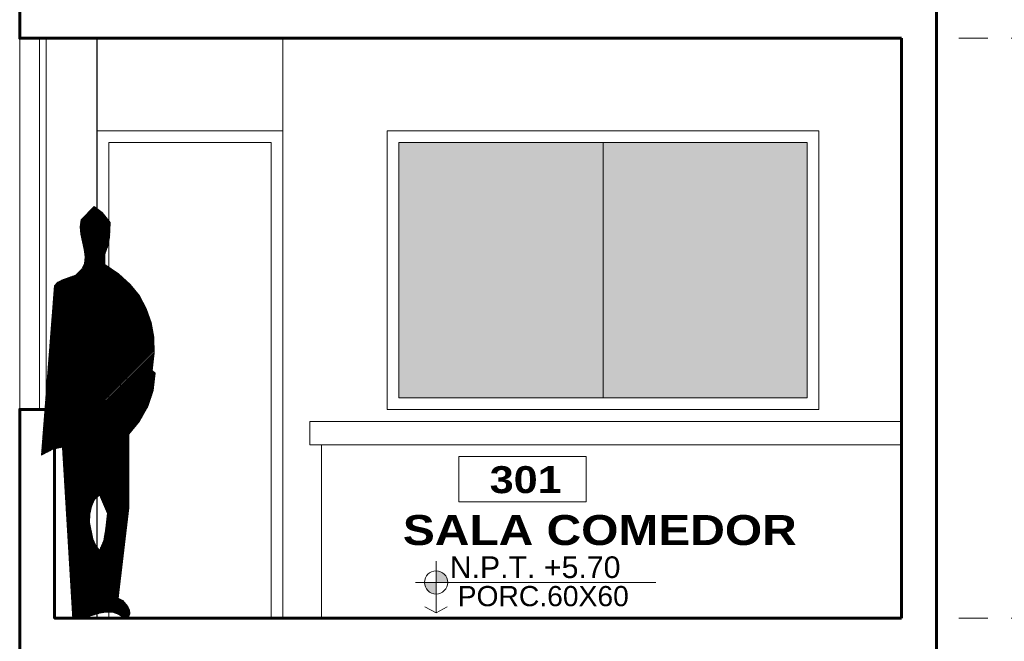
# Model space of a CAD drawing. Header units: metres. Extents: x -13 to 533, y -25 to 219.
# Tile 77 of 99: x 94.23 to 98.47, y 16.83 to 19.51. Entities that reach past the tile are written whole.
import ezdxf
from ezdxf.enums import TextEntityAlignment as Align

# ---------------------------------------------------------------- set-up
doc = ezdxf.new("R2010")
doc.units = ezdxf.units.M
doc.linetypes.add('HIDDEN', pattern=[0.375, 0.25, -0.125])
for name, color, linetype, lineweight in [('NPT', 255, 'Continuous', 13), ('Pluma 0.1', 252, 'Continuous', 9), ('Pluma 0.2', 252, 'Continuous', 20), ('PLUMA 0.3', 251, 'Continuous', 30), ('PLUMA 0.8', 1, 'Continuous', 60), ('TEXTO', 14, 'Continuous', 40), ('Textos', 7, 'Continuous', 0)]:
    doc.layers.add(name, color=color, linetype=linetype, lineweight=lineweight)
doc.layers.add('TEXTURAS', color=7, linetype='Continuous', lineweight=5, true_color=0x8a8a8a)
doc.styles.add('ARIAL BLACK', font='txt', dxfattribs={"height": 0.1})
doc.styles.add('STYLE1', font='arial.ttf', dxfattribs={"height": 0.3})

# ---------------------------------------------------------------- blocks, each defined once
blk = doc.blocks.new('A$C4A151EDC')
at = {"color": 0}
for p, q in [((0.1756970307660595, 1.777412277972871), (0.2573756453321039, 1.859090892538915)), ((0.1759908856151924, 1.783967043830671), (0.2538000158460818, 1.861776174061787)), ((0.1763098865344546, 1.771764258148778), (0.2609513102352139, 1.856405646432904)), ((0.1769227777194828, 1.766116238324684), (0.264526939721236, 1.853720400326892)), ((0.1769999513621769, 1.791236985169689), (0.2502243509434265, 1.864461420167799)), ((0.1775356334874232, 1.76046818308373), (0.268102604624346, 1.85103515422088)), ((0.1780089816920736, 1.798506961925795), (0.2466487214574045, 1.867146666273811)), ((0.1781485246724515, 1.754820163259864), (0.2716782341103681, 1.848349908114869)), ((0.1787613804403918, 1.749172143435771), (0.2752538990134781, 1.845664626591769)), ((0.1790180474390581, 1.805776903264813), (0.2430730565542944, 1.869831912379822)), ((0.1796583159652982, 1.743808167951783), (0.2780933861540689, 1.842243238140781)), ((0.1807909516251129, 1.738679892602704), (0.2809151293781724, 1.838804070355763)), ((0.1819235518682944, 1.733551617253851), (0.283736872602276, 1.835364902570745)), ((0.1830561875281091, 1.728423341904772), (0.2865586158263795, 1.831925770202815)), ((0.2225530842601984, 1.855572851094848), (0.2394974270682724, 1.872517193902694)), ((0.1841888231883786, 1.723295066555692), (0.2893803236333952, 1.828486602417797)), ((0.1853214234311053, 1.71816679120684), (0.292202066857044, 1.825047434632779)), ((0.1864540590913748, 1.713038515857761), (0.2950238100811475, 1.821608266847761)), ((0.1875866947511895, 1.707910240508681), (0.2978455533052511, 1.818169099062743)), ((0.188719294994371, 1.702781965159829), (0.3006672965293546, 1.814729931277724)), ((0.1898519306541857, 1.697653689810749), (0.3034890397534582, 1.811290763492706)), ((0.1909845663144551, 1.69252541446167), (0.306310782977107, 1.807851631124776)), ((0.1921172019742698, 1.687397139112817), (0.3091324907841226, 1.804412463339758)), ((0.1932498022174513, 1.682268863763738), (0.3119542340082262, 1.80097329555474)), ((0.1943684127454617, 1.677126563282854), (0.3120092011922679, 1.79476735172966)), ((0.1951315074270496, 1.671628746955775), (0.311749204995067, 1.788246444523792)), ((0.1958945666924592, 1.666130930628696), (0.3114891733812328, 1.781725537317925)), ((0.1966576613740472, 1.660633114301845), (0.3112291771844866, 1.775204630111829)), ((0.1974207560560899, 1.655135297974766), (0.3109691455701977, 1.768683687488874)), ((0.1975430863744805, 1.630214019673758), (0.3099290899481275, 1.74260002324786)), ((0.1981469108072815, 1.637078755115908), (0.3101890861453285, 1.749120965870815)), ((0.1981838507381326, 1.649637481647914), (0.3107091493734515, 1.762162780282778)), ((0.1987507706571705, 1.643943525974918), (0.3104491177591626, 1.75564187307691)), ((0.0544836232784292, 1.449589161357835), (0.3022197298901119, 1.697325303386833)), ((0.0550089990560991, 1.456375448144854), (0.3038325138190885, 1.705198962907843)), ((0.1862647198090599, 1.593892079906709), (0.3054452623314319, 1.713072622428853)), ((0.1921256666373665, 1.606013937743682), (0.3070580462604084, 1.720946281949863)), ((0.1963354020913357, 1.616484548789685), (0.3086707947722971, 1.728819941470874)), ((0.1969392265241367, 1.623349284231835), (0.3096690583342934, 1.736079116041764)), ((0.0523821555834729, 1.422444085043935), (0.2892115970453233, 1.659273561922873)), ((0.0529075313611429, 1.429230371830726), (0.2926888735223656, 1.669011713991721)), ((0.0534329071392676, 1.436016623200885), (0.2961661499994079, 1.678749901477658)), ((0.0539582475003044, 1.442802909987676), (0.2996433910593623, 1.688488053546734)), ((0.0481792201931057, 1.368153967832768), (0.2885552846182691, 1.608530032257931)), ((0.0487045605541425, 1.374940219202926), (0.2879465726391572, 1.614182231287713)), ((0.0492299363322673, 1.381726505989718), (0.2879465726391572, 1.620443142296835)), ((0.049755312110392, 1.388512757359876), (0.2879465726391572, 1.626704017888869)), ((0.050280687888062, 1.395299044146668), (0.2879465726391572, 1.632964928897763)), ((0.0508060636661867, 1.402085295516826), (0.2879465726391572, 1.639225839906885)), ((0.0513314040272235, 1.408871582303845), (0.2879465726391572, 1.645486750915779)), ((0.0518567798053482, 1.415657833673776), (0.2879465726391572, 1.651747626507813)), ((0.0392479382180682, 1.252787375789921), (0.3516266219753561, 1.565166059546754)), ((0.0397733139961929, 1.259573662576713), (0.3481230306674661, 1.567923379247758)), ((0.0402986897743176, 1.266359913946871), (0.3444000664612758, 1.570461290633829)), ((0.0408240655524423, 1.273146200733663), (0.3406770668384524, 1.572999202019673)), ((0.0413494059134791, 1.279932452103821), (0.3369540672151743, 1.575537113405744)), ((0.0418747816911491, 1.28671873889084), (0.3332311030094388, 1.578075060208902)), ((0.0424001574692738, 1.293504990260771), (0.3295081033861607, 1.580612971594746)), ((0.0429255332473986, 1.30029127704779), (0.3257851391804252, 1.583150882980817)), ((0.0434509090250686, 1.307077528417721), (0.322062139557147, 1.585688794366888)), ((0.0439762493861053, 1.31386381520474), (0.3183391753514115, 1.588226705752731)), ((0.0445016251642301, 1.320650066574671), (0.3146161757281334, 1.590764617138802)), ((0.0450270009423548, 1.327436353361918), (0.31089317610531, 1.593302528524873)), ((0.0455523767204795, 1.334222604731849), (0.3071702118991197, 1.595840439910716)), ((0.0460777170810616, 1.341008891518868), (0.3034472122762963, 1.598378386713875)), ((0.0466030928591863, 1.347795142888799), (0.2997242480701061, 1.600916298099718)), ((0.047128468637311, 1.354581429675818), (0.2960012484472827, 1.603454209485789)), ((0.0476538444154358, 1.361367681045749), (0.2922782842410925, 1.60599212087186)), ((0.0313674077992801, 1.150993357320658), (0.400714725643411, 1.520340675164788)), ((0.0318927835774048, 1.157779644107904), (0.3974421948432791, 1.52332901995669)), ((0.0324181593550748, 1.164565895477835), (0.3941696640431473, 1.52631740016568)), ((0.0329435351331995, 1.171352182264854), (0.3908970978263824, 1.52930574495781)), ((0.0334689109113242, 1.178138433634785), (0.3876245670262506, 1.532294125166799)), ((0.033994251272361, 1.184924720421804), (0.3843520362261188, 1.535282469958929)), ((0.0345196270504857, 1.191710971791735), (0.3810794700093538, 1.538270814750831)), ((0.0350450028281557, 1.198497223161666), (0.377806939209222, 1.54125919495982)), ((0.0355703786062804, 1.205283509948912), (0.3745344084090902, 1.544247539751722)), ((0.0360957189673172, 1.212069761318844), (0.3712618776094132, 1.547235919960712)), ((0.036621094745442, 1.218856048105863), (0.3679893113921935, 1.550224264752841)), ((0.0371464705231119, 1.225642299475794), (0.3647167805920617, 1.553212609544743)), ((0.0376718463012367, 1.232428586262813), (0.3614442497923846, 1.556200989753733)), ((0.0381972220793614, 1.239214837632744), (0.3581716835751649, 1.559189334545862)), ((0.0387225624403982, 1.246001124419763), (0.3548991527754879, 1.562177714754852)), ((0.0555343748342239, 1.463161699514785), (0.1525274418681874, 1.560154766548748)), ((0.0560597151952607, 1.469947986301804), (0.1429045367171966, 1.556792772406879)), ((0.0565850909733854, 1.476734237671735), (0.1332816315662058, 1.553430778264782)), ((0.0571104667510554, 1.483520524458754), (0.1236587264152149, 1.550068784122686)), ((0.0576358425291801, 1.490306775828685), (0.1140358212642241, 1.546706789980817)), ((0.0581612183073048, 1.497093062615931), (0.1044129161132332, 1.543344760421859)), ((0.0586865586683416, 1.503879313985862), (0.0933195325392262, 1.538512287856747)), ((0.0592119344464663, 1.510665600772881), (0.0803044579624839, 1.531758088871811)), ((0.0245376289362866, 1.062771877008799), (0.4373586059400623, 1.475592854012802)), ((0.0250630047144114, 1.06955812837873), (0.4345566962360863, 1.47905181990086)), ((0.0255883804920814, 1.076344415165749), (0.4317547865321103, 1.482510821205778)), ((0.0261137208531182, 1.083130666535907), (0.4289528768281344, 1.485969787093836)), ((0.0266390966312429, 1.089916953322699), (0.4261509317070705, 1.489428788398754)), ((0.0271644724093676, 1.096703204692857), (0.4233490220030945, 1.492887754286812)), ((0.0276898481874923, 1.103489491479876), (0.4205471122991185, 1.49634675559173)), ((0.0282152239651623, 1.110275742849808), (0.4177452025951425, 1.499805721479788)), ((0.0287405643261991, 1.117062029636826), (0.4149432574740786, 1.503264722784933)), ((0.0292659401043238, 1.123848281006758), (0.4121413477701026, 1.506723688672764)), ((0.0297913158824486, 1.130634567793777), (0.4093394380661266, 1.510182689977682)), ((0.0303166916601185, 1.137420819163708), (0.4065375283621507, 1.51364165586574)), ((0.0308420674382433, 1.144207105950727), (0.4037356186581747, 1.517100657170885)), ((0.0187585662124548, 0.9881228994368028), (0.4632012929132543, 1.432565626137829)), ((0.0192839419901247, 0.994909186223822), (0.4609890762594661, 1.436614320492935)), ((0.0198093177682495, 1.001695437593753), (0.4587768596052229, 1.440662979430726)), ((0.0203346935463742, 1.008481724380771), (0.4565646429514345, 1.444711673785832)), ((0.0208600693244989, 1.015267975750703), (0.4543524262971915, 1.44876036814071)), ((0.021385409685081, 1.022054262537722), (0.4521402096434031, 1.452809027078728)), ((0.0219107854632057, 1.028840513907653), (0.44992799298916, 1.456857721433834)), ((0.0224361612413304, 1.035626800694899), (0.4477157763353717, 1.460906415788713)), ((0.0229615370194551, 1.04241305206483), (0.4455035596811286, 1.464955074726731)), ((0.0234869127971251, 1.049199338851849), (0.4429624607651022, 1.468674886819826)), ((0.0240122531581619, 1.05598559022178), (0.4401605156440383, 1.472133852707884)), ((0.0129795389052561, 0.9134739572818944), (0.4844308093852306, 1.384925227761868)), ((0.0135049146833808, 0.9202602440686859), (0.4828145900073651, 1.38956991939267)), ((0.0140302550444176, 0.9270464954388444), (0.4811983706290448, 1.394214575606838)), ((0.0145556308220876, 0.9338327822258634), (0.4795821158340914, 1.398859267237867)), ((0.0150810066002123, 0.9406190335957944), (0.4779658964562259, 1.403503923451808)), ((0.015606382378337, 0.9474053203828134), (0.4763496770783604, 1.408148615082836)), ((0.0161317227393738, 0.9541915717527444), (0.4742623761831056, 1.41232222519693)), ((0.0166570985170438, 0.9609778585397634), (0.4720501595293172, 1.416370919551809)), ((0.0171824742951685, 0.9677641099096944), (0.4698379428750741, 1.420419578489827)), ((0.0177078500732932, 0.9745503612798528), (0.4676257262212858, 1.424468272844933)), ((0.018233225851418, 0.981336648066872), (0.4654135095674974, 1.428516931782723)), ((0.0082512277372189, 0.8523975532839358), (0.4983956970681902, 1.342542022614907)), ((0.0087765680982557, 0.8591838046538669), (0.4973606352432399, 1.347767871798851)), ((0.0093019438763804, 0.8659700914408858), (0.4957444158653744, 1.352412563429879)), ((0.0098273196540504, 0.8727563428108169), (0.4941281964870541, 1.35705721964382)), ((0.0103526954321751, 0.8795426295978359), (0.4925119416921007, 1.361701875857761)), ((0.0108780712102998, 0.8863288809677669), (0.4908957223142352, 1.36634656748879)), ((0.0114034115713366, 0.8931151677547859), (0.4892795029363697, 1.370991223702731)), ((0.0119287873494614, 0.8999014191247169), (0.4876632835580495, 1.375635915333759)), ((0.0124541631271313, 0.906687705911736), (0.4860470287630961, 1.3802805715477)), ((0.0040482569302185, 0.7981074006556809), (0.5058069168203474, 1.299866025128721)), ((0.0045736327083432, 0.8048936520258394), (0.5048805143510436, 1.305200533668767)), ((0.0050990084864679, 0.8116799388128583), (0.5039541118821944, 1.310535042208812)), ((0.0056243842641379, 0.8184661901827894), (0.5030277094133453, 1.315869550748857)), ((0.0061497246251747, 0.8252524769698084), (0.5021013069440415, 1.321204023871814)), ((0.0066751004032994, 0.8320387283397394), (0.5011749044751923, 1.326538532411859)), ((0.0072004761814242, 0.8388250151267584), (0.5002485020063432, 1.331873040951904)), ((0.0077258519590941, 0.8456112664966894), (0.4993220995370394, 1.337207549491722)), ((0.0003706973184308, 0.7506034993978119), (0.5098116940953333, 1.260044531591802)), ((0.0008960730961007, 0.7573897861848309), (0.5096631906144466, 1.266156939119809)), ((0.0014214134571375, 0.764176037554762), (0.5095146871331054, 1.272269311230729)), ((0.0019467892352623, 0.7709623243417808), (0.5093661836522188, 1.278381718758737)), ((0.0020859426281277, 0.7460578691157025), (0.5099601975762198, 1.253932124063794)), ((0.002472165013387, 0.7777485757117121), (0.5085861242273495, 1.283862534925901)), ((0.002997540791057, 0.7845348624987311), (0.5076597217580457, 1.289197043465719)), ((0.0035228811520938, 0.7913211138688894), (0.5067333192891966, 1.294531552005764)), ((0.0146077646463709, 0.7523187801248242), (0.5101087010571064, 1.247819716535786)), ((0.0271295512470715, 0.7585796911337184), (0.5102572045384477, 1.241707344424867)), ((0.0396513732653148, 0.7648405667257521), (0.5104057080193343, 1.235594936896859)), ((0.0521610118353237, 0.7710893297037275), (0.5105542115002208, 1.229482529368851)), ((0.0600681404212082, 0.7727355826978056), (0.5107027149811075, 1.223370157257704)), ((0.0679753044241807, 0.7743818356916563), (0.5108512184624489, 1.217257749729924)), ((0.0758824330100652, 0.776028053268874), (0.5109997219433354, 1.211145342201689)), ((0.0837895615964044, 0.7776743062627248), (0.5109193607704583, 1.20480407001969)), ((0.0916967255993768, 0.7793205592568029), (0.5101991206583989, 1.197822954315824)), ((0.0955430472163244, 0.7769059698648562), (0.5094789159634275, 1.190841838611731)), ((0.0959038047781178, 0.7710058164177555), (0.5087586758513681, 1.183860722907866)), ((0.096264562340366, 0.7651056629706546), (0.5080384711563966, 1.176879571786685)), ((0.0966252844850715, 0.7592055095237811), (0.5073182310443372, 1.169898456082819)), ((0.0969860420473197, 0.7533053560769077), (0.5065980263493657, 1.162917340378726)), ((0.0973467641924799, 0.7474052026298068), (0.5058777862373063, 1.15593622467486)), ((0.0977075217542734, 0.7415050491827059), (0.5051575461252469, 1.148955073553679)), ((0.0980682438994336, 0.7356048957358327), (0.5044373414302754, 1.141973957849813)), ((0.09842900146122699, 0.7297047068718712), (0.503717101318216, 1.13499284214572)), ((0.0987897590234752, 0.7238045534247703), (0.5031952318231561, 1.128210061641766)), ((0.0991504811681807, 0.7179043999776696), (0.5063212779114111, 1.125075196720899)), ((0.0995112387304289, 0.7120042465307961), (0.5094473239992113, 1.121940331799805)), ((0.0998719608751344, 0.7061040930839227), (0.5125733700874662, 1.118805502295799)), ((0.1002327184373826, 0.7002039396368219), (0.5155830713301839, 1.11555429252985)), ((0.1005934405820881, 0.6943037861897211), (0.5147704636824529, 1.10848077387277)), ((0.1009541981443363, 0.6884036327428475), (0.5139578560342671, 1.10140725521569)), ((0.1013149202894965, 0.6825034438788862), (0.5131452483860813, 1.094333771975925)), ((0.1016756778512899, 0.6766032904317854), (0.5123326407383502, 1.087260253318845)), ((0.1020364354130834, 0.6707031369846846), (0.5115200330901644, 1.080186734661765)), ((0.1023971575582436, 0.6648029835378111), (0.5107074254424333, 1.073113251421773)), ((0.1027579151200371, 0.6589028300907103), (0.5098948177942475, 1.066039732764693)), ((0.1031186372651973, 0.6530026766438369), (0.5090822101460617, 1.058966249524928)), ((0.1034793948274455, 0.647102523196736), (0.5082696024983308, 1.051892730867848)), ((0.103840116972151, 0.6412023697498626), (0.507456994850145, 1.044819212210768)), ((0.1042008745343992, 0.6353021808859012), (0.5066443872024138, 1.037745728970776)), ((0.1045616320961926, 0.6294020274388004), (0.5036087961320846, 1.02844922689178)), ((0.1049223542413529, 0.6235018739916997), (0.5004783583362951, 1.019057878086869)), ((0.1052831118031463, 0.6176017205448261), (0.4973478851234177, 1.00966652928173)), ((0.1056438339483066, 0.6117015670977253), (0.4942174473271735, 1.000275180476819)), ((0.1060045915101, 0.6058014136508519), (0.491087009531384, 0.9908838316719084)), ((0.1063653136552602, 0.599901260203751), (0.4879565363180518, 0.9814924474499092)), ((0.1067260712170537, 0.5940011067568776), (0.4848260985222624, 0.9721010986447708)), ((0.1070868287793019, 0.5881009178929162), (0.480637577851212, 0.9616517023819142)), ((0.1074475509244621, 0.5822007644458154), (0.4721599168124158, 0.9469131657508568)), ((0.1078083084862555, 0.5763006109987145), (0.4636822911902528, 0.9321745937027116)), ((0.1081690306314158, 0.5704004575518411), (0.4552046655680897, 0.9174360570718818)), ((0.1085297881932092, 0.5645003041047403), (0.4467270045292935, 0.9026975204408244)), ((0.1088905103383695, 0.558600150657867), (0.4236762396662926, 0.8733858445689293)), ((0.1092512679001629, 0.5526999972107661), (0.3959330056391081, 0.8393817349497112)), ((0.1096120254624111, 0.5467998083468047), (0.3959330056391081, 0.8331208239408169)), ((0.1099727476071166, 0.5408996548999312), (0.3959330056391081, 0.8268599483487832)), ((0.1103335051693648, 0.5349995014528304), (0.3959330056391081, 0.8205990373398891)), ((0.1106942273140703, 0.5290993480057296), (0.3959330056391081, 0.8143381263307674)), ((0.1110549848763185, 0.5231991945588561), (0.3959330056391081, 0.8080772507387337)), ((0.1114157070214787, 0.5172990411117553), (0.3959330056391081, 0.8018163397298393)), ((0.1117764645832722, 0.5113988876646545), (0.3959330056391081, 0.7955554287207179)), ((0.1121372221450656, 0.5054987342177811), (0.3959330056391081, 0.7892945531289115)), ((0.1124979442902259, 0.4995985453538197), (0.3959330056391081, 0.7830336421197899)), ((0.112858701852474, 0.4936983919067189), (0.3959330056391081, 0.7767727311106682)), ((0.1132194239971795, 0.4877982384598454), (0.3959330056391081, 0.770511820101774)), ((0.1135801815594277, 0.4818980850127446), (0.3959330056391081, 0.7642509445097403)), ((0.1139409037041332, 0.4759979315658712), (0.3959330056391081, 0.7579900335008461)), ((0.1143016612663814, 0.4700977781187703), (0.3959330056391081, 0.7517291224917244)), ((0.1146623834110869, 0.4641976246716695), (0.3959330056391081, 0.7454682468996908)), ((0.1150231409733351, 0.4582974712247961), (0.3959330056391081, 0.7392073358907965)), ((0.1153838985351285, 0.4523972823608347), (0.3959330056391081, 0.7329464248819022)), ((0.1157446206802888, 0.4464971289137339), (0.3959330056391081, 0.7266855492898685)), ((0.1161053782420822, 0.4405969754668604), (0.3959330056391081, 0.7204246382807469)), ((0.1164661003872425, 0.4346968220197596), (0.3959330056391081, 0.7141637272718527)), ((0.1168268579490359, 0.4287966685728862), (0.3959330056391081, 0.707902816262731)), ((0.1171875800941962, 0.4228965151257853), (0.3959330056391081, 0.7016419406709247)), ((0.2642118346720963, 0.5636598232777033), (0.3959330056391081, 0.6953810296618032)), ((0.2660663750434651, 0.559253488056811), (0.3959330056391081, 0.6891201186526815)), ((0.2679209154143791, 0.5548471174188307), (0.3959330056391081, 0.6828592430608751)), ((0.2697754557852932, 0.5504407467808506), (0.3959330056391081, 0.6765983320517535)), ((0.2716299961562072, 0.5460344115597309), (0.3959330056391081, 0.6703374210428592)), ((0.2734845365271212, 0.5416280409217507), (0.3959330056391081, 0.6640765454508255)), ((0.2753390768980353, 0.5372216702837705), (0.3959330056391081, 0.6578156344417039)), ((0.2771936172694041, 0.5328153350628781), (0.3959330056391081, 0.6515547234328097)), ((0.2790481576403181, 0.5284089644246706), (0.3959330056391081, 0.645293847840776)), ((0.2809026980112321, 0.5240025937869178), (0.3959330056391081, 0.6390329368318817)), ((0.2827572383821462, 0.519596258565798), (0.3959330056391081, 0.6327720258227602)), ((0.2846117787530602, 0.515189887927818), (0.3959330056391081, 0.6265111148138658)), ((0.286466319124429, 0.5107835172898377), (0.3959330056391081, 0.6202502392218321)), ((0.288320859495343, 0.506377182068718), (0.3959330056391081, 0.6139893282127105)), ((0.2901753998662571, 0.5019708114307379), (0.3959330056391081, 0.6077284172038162)), ((0.2920299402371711, 0.4975644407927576), (0.3959330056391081, 0.6014675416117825)), ((0.2938844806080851, 0.4931580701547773), (0.3959330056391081, 0.5952066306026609)), ((0.2957390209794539, 0.4887517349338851), (0.3959330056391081, 0.5889457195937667)), ((0.2975935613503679, 0.4843453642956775), (0.3959330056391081, 0.5826848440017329)), ((0.1175483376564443, 0.4169963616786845), (0.2394141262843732, 0.5388621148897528)), ((0.2948401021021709, 0.4377655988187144), (0.3959330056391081, 0.5388585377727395)), ((0.2956527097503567, 0.4448391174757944), (0.3959330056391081, 0.5451194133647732)), ((0.2964653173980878, 0.4519126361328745), (0.3959330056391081, 0.551380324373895)), ((0.2972779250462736, 0.4589861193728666), (0.3959330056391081, 0.5576412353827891)), ((0.2980905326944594, 0.4660596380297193), (0.3959330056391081, 0.5639021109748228)), ((0.2989031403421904, 0.4731331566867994), (0.3959330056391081, 0.5701630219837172)), ((0.2994481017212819, 0.4799389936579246), (0.3959330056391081, 0.5764239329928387)), ((0.1179090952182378, 0.4110962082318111), (0.2338640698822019, 0.5270511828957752)), ((0.118269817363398, 0.4051960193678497), (0.2283140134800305, 0.5152402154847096)), ((0.1186305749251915, 0.3992958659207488), (0.2255887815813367, 0.5062541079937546)), ((0.1189912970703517, 0.3933957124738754), (0.2239758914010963, 0.4983803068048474)), ((0.2880570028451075, 0.3871561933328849), (0.3946577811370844, 0.4937570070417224)), ((0.2894681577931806, 0.3948282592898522), (0.3954854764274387, 0.5008456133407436)), ((0.2907770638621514, 0.4023980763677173), (0.3959330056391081, 0.507554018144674)), ((0.2915896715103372, 0.4094715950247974), (0.3959330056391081, 0.5138149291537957)), ((0.2924022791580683, 0.4165451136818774), (0.3959330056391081, 0.5200758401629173)), ((0.2932148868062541, 0.4236185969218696), (0.3959330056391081, 0.5263367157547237)), ((0.2940274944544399, 0.4306921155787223), (0.3959330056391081, 0.5325976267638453)), ((0.1193520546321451, 0.3874955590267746), (0.2223630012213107, 0.4905065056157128)), ((0.1197127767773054, 0.3815954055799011), (0.2207501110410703, 0.4826327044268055)), ((0.1200735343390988, 0.3756952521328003), (0.2195167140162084, 0.4751384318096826)), ((0.120434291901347, 0.3697950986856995), (0.2193641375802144, 0.4687249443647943)), ((0.1207950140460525, 0.363894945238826), (0.2192115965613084, 0.4623114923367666)), ((0.1211557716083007, 0.3579947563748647), (0.2190590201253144, 0.455898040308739)), ((0.121516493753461, 0.3520946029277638), (0.2189064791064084, 0.4494845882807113)), ((0.2731015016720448, 0.334635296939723), (0.3896916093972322, 0.4512254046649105)), ((0.2776293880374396, 0.3454240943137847), (0.3905193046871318, 0.4583140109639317)), ((0.2821572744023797, 0.3562128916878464), (0.3913469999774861, 0.465402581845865)), ((0.2838234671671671, 0.3641399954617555), (0.3921746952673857, 0.4724911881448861)), ((0.2852346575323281, 0.3718120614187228), (0.3930023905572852, 0.4795797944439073)), ((0.2866458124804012, 0.3794841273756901), (0.3938300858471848, 0.4866684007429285)), ((0.1218772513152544, 0.346194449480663), (0.2187539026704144, 0.4430711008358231)), ((0.1222379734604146, 0.3402942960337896), (0.2188670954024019, 0.4369234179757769)), ((0.1225987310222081, 0.3343941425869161), (0.2199008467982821, 0.4316962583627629)), ((0.1229594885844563, 0.3284939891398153), (0.2209345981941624, 0.4264690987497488)), ((0.1233202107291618, 0.3225938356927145), (0.2219683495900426, 0.4212419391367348)), ((0.1236809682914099, 0.316693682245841), (0.2230020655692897, 0.4160147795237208)), ((0.1240416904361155, 0.3107934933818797), (0.2240358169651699, 0.4107876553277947)), ((0.1244024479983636, 0.3048933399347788), (0.2250695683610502, 0.4055604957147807)), ((0.1323387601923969, 0.1750898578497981), (0.3872084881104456, 0.4299595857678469)), ((0.1326995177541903, 0.1691897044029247), (0.3863807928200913, 0.4228709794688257)), ((0.1330602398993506, 0.1632895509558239), (0.3855530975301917, 0.4157824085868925)), ((0.133420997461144, 0.157389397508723), (0.3847254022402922, 0.4086938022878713)), ((0.2640456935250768, 0.3130577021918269), (0.3880361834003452, 0.4370481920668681)), ((0.2685736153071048, 0.3238464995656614), (0.3888638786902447, 0.4441367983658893)), ((0.1247631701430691, 0.298993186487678), (0.2261033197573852, 0.4003333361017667)), ((0.1251239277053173, 0.2930930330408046), (0.2271370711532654, 0.3951061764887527)), ((0.1254846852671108, 0.2871928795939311), (0.2281708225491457, 0.3898790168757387)), ((0.125845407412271, 0.2812927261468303), (0.2292045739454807, 0.3846518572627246)), ((0.1262061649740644, 0.2753925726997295), (0.2302383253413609, 0.3794247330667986)), ((0.1265668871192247, 0.269492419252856), (0.2312720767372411, 0.3741975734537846)), ((0.1269276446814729, 0.2635922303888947), (0.2323057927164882, 0.3689704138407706)), ((0.1272883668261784, 0.2576920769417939), (0.2335864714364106, 0.3639901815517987)), ((0.1276491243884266, 0.251791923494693), (0.2355024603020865, 0.3596452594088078)), ((0.1337817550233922, 0.1514892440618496), (0.3838977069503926, 0.4016051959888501)), ((0.1341424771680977, 0.1455890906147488), (0.3830700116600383, 0.3945165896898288)), ((0.1345032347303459, 0.1396889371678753), (0.3822422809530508, 0.3874279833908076)), ((0.1348639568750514, 0.1337887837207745), (0.3814145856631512, 0.3803394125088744)), ((0.1352247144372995, 0.1278885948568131), (0.3805868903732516, 0.3732508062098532)), ((0.1355854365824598, 0.1219884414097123), (0.3797591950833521, 0.366162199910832)), ((0.1359461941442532, 0.1160882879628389), (0.3789314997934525, 0.3590735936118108)), ((0.12800988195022, 0.2458917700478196), (0.2374184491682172, 0.3553003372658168)), ((0.1283706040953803, 0.2399916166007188), (0.2393344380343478, 0.3509554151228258)), ((0.1287313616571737, 0.2340914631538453), (0.2412504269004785, 0.3466105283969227)), ((0.1290920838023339, 0.2281913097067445), (0.2431663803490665, 0.3422656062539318)), ((0.1294528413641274, 0.2222911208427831), (0.2450823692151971, 0.3379206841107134)), ((0.1298135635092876, 0.2163909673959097), (0.2471853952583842, 0.3337627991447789)), ((0.1301743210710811, 0.2104908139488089), (0.2498902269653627, 0.3302067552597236)), ((0.1305350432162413, 0.204590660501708), (0.252595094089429, 0.3266506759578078)), ((0.1308958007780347, 0.1986905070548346), (0.2552999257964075, 0.3230946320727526)), ((0.1312565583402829, 0.1927903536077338), (0.2580047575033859, 0.3195385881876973)), ((0.1316172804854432, 0.1868902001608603), (0.2607096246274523, 0.3159825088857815)), ((0.1363069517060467, 0.1101881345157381), (0.3781038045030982, 0.3519849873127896)), ((0.1366676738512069, 0.1042879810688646), (0.3772761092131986, 0.3448963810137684)), ((0.1370284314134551, 0.0983878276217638), (0.3764484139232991, 0.3378078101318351)), ((0.1373891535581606, 0.09248767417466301), (0.3756206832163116, 0.3307192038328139)), ((0.1377499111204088, 0.0865875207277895), (0.3747929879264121, 0.3236305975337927)), ((0.1381106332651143, 0.0806873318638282), (0.3739652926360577, 0.3165419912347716)), ((0.1319780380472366, 0.1809900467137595), (0.2634144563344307, 0.3124264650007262)), ((0.1384713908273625, 0.0747871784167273), (0.3731375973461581, 0.3094533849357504)), ((0.1388321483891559, 0.0688870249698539), (0.3723099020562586, 0.3023648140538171)), ((0.1391928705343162, 0.0629868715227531), (0.371482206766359, 0.2952762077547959)), ((0.1395536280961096, 0.0570867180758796), (0.3706545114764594, 0.2881876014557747)), ((0.1399143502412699, 0.0511865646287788), (0.3698268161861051, 0.2810989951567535)), ((0.1402751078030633, 0.045286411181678), (0.3689990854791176, 0.2740103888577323)), ((0.1406358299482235, 0.0393862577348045), (0.3681713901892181, 0.2669217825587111)), ((0.1409965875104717, 0.0334860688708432), (0.3673436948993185, 0.2598332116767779)), ((0.1413573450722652, 0.0275859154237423), (0.3665159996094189, 0.2527446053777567)), ((0.1417180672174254, 0.0216857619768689), (0.3656883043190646, 0.2456559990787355)), ((0.1420788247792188, 0.0157856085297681), (0.3648606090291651, 0.2385673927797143)), ((0.1424395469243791, 0.0098854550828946), (0.3640329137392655, 0.2314787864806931)), ((0.1428003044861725, 0.0039853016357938), (0.3632052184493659, 0.2243902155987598)), ((0.145238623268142, 0.000162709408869), (0.3623774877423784, 0.2173016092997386)), ((0.1527101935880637, 0.001373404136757), (0.3615497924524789, 0.2102130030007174)), ((0.1601817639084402, 0.0025840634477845), (0.3607220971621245, 0.2031243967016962)), ((0.1676533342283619, 0.003794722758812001), (0.3598944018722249, 0.196035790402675)), ((0.1751249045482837, 0.0050054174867), (0.3590667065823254, 0.1889471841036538)), ((0.1825964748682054, 0.0062160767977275), (0.3582390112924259, 0.1818586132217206)), ((0.1900680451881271, 0.007426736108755), (0.3574113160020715, 0.1747700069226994)), ((0.1975396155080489, 0.0086374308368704), (0.3565836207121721, 0.1676814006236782)), ((0.2051447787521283, 0.0099816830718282), (0.3557558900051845, 0.160592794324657)), ((0.2139383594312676, 0.0125143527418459), (0.3549281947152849, 0.1535041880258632)), ((0.2227319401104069, 0.0150470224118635), (0.3541004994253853, 0.146415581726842)), ((0.2315255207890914, 0.0175796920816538), (0.353272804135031, 0.1393270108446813)), ((0.2403191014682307, 0.0201123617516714), (0.3524451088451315, 0.1322384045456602)), ((0.249112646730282, 0.022645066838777), (0.3516174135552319, 0.1251497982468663)), ((0.2579062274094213, 0.0251777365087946), (0.3507897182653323, 0.1180611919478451)), ((0.2663208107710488, 0.0273314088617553), (0.3499620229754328, 0.1109725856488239)), ((0.2740214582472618, 0.0287711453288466), (0.3491342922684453, 0.1038840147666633)), ((0.2817220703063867, 0.03021084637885), (0.348306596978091, 0.0967954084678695)), ((0.289422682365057, 0.0316505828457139), (0.3518951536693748, 0.0941230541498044)), ((0.2961383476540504, 0.0321053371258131), (0.3559580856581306, 0.0919250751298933)), ((0.3022178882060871, 0.0319239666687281), (0.3600210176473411, 0.0897270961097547)), ((0.3082974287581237, 0.03174263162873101), (0.3640839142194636, 0.0875291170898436)), ((0.3143769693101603, 0.0315612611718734), (0.3681468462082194, 0.0853311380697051)), ((0.320456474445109, 0.0313798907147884), (0.3714971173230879, 0.0824204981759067)), ((0.3255307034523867, 0.030193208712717), (0.3743429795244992, 0.0790054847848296)), ((0.3302249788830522, 0.0286265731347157), (0.3771888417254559, 0.0755904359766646)), ((0.3349192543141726, 0.0270599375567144), (0.3800347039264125, 0.072175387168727)), ((0.3396135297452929, 0.0254933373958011), (0.3828805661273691, 0.0687603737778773)), ((0.3443078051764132, 0.0239267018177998), (0.3857264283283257, 0.0653453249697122)), ((0.3490020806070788, 0.0223600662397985), (0.3885722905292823, 0.0619302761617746)), ((0.3533081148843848, 0.0204052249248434), (0.3914181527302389, 0.0585152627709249)), ((0.3570212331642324, 0.0178573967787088), (0.3936919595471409, 0.0545281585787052)), ((0.3607343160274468, 0.0153096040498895), (0.3957001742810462, 0.0502754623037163)), ((0.3644474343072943, 0.0127618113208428), (0.3977083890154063, 0.0460227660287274)), ((0.3681605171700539, 0.0102140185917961), (0.3995980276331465, 0.0416515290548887)), ((0.3718736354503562, 0.0076662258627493), (0.4002142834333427, 0.0360068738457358)), ((0.3755867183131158, 0.0051184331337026), (0.4008305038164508, 0.0303621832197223)), ((0.3792998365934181, 0.0025706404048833), (0.4005240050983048, 0.0237948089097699)), ((0.3830129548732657, 2.28122587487e-05), (0.3967773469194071, 0.0137872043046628))]:
    blk.add_line(p, q, dxfattribs=at)
at = {"linetype": 'Continuous'}
for p, q in [((0.1799918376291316, 1.812523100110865), (0.2394218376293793, 1.872839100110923)), ((0.2394218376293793, 1.872839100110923), (0.2754058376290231, 1.845816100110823)), ((0.2754058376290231, 1.845816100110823), (0.3123108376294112, 1.8008361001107)), ((0.1754938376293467, 1.780117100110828), (0.1799918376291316, 1.812523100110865)), ((0.3123108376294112, 1.8008361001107), (0.3096198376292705, 1.733330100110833)), ((0.1791058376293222, 1.74682410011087), (0.1754938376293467, 1.780117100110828)), ((0.1944068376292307, 1.677548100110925), (0.1791058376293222, 1.74682410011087)), ((0.3096198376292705, 1.733330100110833), (0.3015088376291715, 1.693733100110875)), ((0.1989048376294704, 1.645141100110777), (0.1944068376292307, 1.677548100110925)), ((0.3015088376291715, 1.693733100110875), (0.2880148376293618, 1.655943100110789)), ((0.2880148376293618, 1.655943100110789), (0.2880148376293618, 1.609156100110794)), ((0.1827188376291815, 1.586631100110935), (0.1962128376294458, 1.614540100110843)), ((0.1962128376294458, 1.614540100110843), (0.1989048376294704, 1.645141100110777)), ((0.2880148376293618, 1.609156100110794), (0.350101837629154, 1.56683310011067)), ((0.1556948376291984, 1.561449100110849), (0.1827188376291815, 1.586631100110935)), ((0.350101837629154, 1.56683310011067), (0.4023068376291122, 1.51916110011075)), ((0.0594308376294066, 1.512856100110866), (0.0747308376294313, 1.529042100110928)), ((0.0747308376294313, 1.529042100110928), (0.0990278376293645, 1.541651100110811)), ((0.0990278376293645, 1.541651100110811), (0.1556948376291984, 1.561449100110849)), ((0.4023068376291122, 1.51916110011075), (0.4445958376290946, 1.466955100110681)), ((-1.623707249e-07, 0.7451831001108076), (0.0594308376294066, 1.512856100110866)), ((0.4445958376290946, 1.466955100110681), (0.4760818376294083, 1.409331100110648)), ((0.4760818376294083, 1.409331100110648), (0.4976858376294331, 1.347244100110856)), ((0.4976858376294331, 1.347244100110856), (0.5094098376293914, 1.279739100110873)), ((0.5094098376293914, 1.279739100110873), (0.5111798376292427, 1.206850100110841)), ((0.5111798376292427, 1.206850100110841), (0.5031048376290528, 1.12857710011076)), ((0.5031048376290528, 1.12857710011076), (0.5156778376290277, 1.115968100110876)), ((0.5156778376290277, 1.115968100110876), (0.5066818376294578, 1.03766010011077)), ((0.5066818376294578, 1.03766010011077), (0.4823858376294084, 0.964771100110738)), ((0.4823858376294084, 0.964771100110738), (0.4445958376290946, 0.8990721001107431)), ((0.4445958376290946, 0.8990721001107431), (0.3960028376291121, 0.8396771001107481)), ((0.3960028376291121, 0.8396771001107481), (0.3960028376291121, 0.5048761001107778)), ((0.05220583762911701, 0.7712861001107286), (-1.623707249e-07, 0.7451831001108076)), ((0.0954148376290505, 0.7802821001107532), (0.05220583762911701, 0.7712861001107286)), ((0.1431218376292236, 1.001108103e-07), (0.0954148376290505, 0.7802821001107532)), ((0.2268138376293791, 0.5121011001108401), (0.2411928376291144, 0.5427011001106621)), ((0.2411928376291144, 0.5427011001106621), (0.2637188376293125, 0.5651921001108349)), ((0.2637188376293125, 0.5651921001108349), (0.2997028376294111, 0.479694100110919)), ((0.2196238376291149, 0.4770021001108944), (0.2268138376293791, 0.5121011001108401)), ((0.3960028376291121, 0.5048761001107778), (0.3482958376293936, 0.0963001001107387)), ((0.2187028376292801, 0.4382911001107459), (0.2196238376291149, 0.4770021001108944)), ((0.2997028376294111, 0.479694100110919), (0.2907068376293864, 0.4013861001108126)), ((0.2331178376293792, 0.3654021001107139), (0.2187028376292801, 0.4382911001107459)), ((0.2466118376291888, 0.3348011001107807), (0.2331178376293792, 0.3654021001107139)), ((0.2825958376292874, 0.3572911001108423), (0.2637188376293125, 0.312311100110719)), ((0.2907068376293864, 0.4013861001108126), (0.2825958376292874, 0.3572911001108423)), ((0.2637188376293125, 0.312311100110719), (0.2466118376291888, 0.3348011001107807)), ((0.3482958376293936, 0.0963001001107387), (0.3698998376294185, 0.0846121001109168)), ((0.3698998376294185, 0.0846121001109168), (0.3923898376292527, 0.0576241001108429)), ((0.3923898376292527, 0.0576241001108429), (0.3996148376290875, 0.0423241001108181)), ((0.2043238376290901, 0.0099171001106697), (0.1431218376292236, 1.001108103e-07)), ((0.2637188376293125, 0.0270231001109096), (0.2043238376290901, 0.0099171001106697)), ((0.2925128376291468, 0.0324071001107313), (0.2637188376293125, 0.0270231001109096)), ((0.3221928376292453, 0.0315211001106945), (0.2925128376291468, 0.0324071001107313)), ((0.3519078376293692, 0.0216041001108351), (0.3221928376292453, 0.0315211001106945)), ((0.3833938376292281, 1.001108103e-07), (0.3519078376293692, 0.0216041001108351)), ((0.3960028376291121, 0.0117231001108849), (0.3833938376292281, 1.001108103e-07)), ((0.4013858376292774, 0.0261021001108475), (0.3960028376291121, 0.0117231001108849)), ((0.3996148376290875, 0.0423241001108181), (0.4013858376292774, 0.0261021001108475))]:
    blk.add_line(p, q, dxfattribs=at)
blk = doc.blocks.new('rtyjety')
at = {"layer": 'NPT', "lineweight": 20, "extrusion": (-1.47885e-11, -2.653032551e-07, 0.9999999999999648)}
h = blk.add_hatch(color=256, dxfattribs=at)
h.paths.add_polyline_path([(-24.42016436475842, -23.53119375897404), (-24.42016436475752, -23.62494375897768), (-24.32641436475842, -23.62494375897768, 0.4142135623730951)])
h.paths.add_polyline_path([(-24.42016436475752, -23.62494375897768), (-24.51391436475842, -23.62494375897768, 0.4142135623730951), (-24.42016436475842, -23.7186937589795)])
at = {"layer": 'NPT', "lineweight": 20, "extrusion": (-1.2658e-11, -2.653035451e-07, 0.9999999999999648)}
for p, q in [((-24.42016436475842, -23.45372328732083, -6.1564754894e-06), (-24.42016436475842, -23.87122046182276, -6.2672388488e-06)), ((-24.58816024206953, -23.62494375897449, -6.2019033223e-06), (-22.64535801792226, -23.62494375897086, -6.2018787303e-06)), ((-24.42016436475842, -23.87122046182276, -6.2672388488e-06), (-24.51059533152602, -23.82309790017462, -6.2544729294e-06)), ((-24.42016436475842, -23.87122046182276, -6.2672388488e-06), (-24.32973339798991, -23.82309790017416, -6.254470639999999e-06))]:
    blk.add_line(p, q, dxfattribs=at)
blk.add_circle((-24.42016436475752, -23.62494375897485, 6.61896043e-08), 0.09375, dxfattribs=at)
blk = doc.blocks.new('NOMBRES AMBIENTES DIFER 1')
at = {"layer": 'Textos', "color": 8}
blk.add_lwpolyline([(0.2430669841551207, 1.342145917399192), (1.600221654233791, 1.342145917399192), (1.600221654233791, 0.8576836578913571), (0.2430669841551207, 0.8576836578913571)], close=True, dxfattribs=at)
at = {"layer": 'NPT', "extrusion": (1.2658e-11, 2.653035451e-07, 0.9999999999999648), "xscale": 1.318472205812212, "yscale": 1.318472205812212, "zscale": 1.318472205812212, "rotation": 359.9999999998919}
blk.add_blockref('rtyjety', (32.19730797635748, 31.14803593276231, 8.1768227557e-06), dxfattribs=at)
at = {"layer": 'Textos', "color": 30, "style": 'STYLE1'}
blk.add_text('N.P.T.', height=0.2307326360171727, rotation=359.9999999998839, dxfattribs=at).set_placement((0.1446038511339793, 0.04622916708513))
at = {"layer": 'Textos', "color": 8, "style": 'ARIAL BLACK'}
blk.add_attdef('B-300', text='', height=0.2873321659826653, rotation=359.9999999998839, dxfattribs=at).set_placement((0.9541697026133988, 0.9513113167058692), align=Align.CENTER)
at = {"layer": 'Textos', "style": 'ARIAL BLACK'}
blk.add_attdef('NOMBRE', text='', height=0.3192579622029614, rotation=359.9999999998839, dxfattribs=at).set_placement((1.01240791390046, 0.4132724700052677), align=Align.CENTER)
at = {"layer": 'Textos', "color": 30, "style": 'STYLE1'}
blk.add_attdef('0.00', (1.1488162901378, 0.0464138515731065), '', height=0.2307326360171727, rotation=359.9999999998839, dxfattribs=at)
at = {"layer": 'Textos', "color": 35, "style": 'STYLE1'}
for tag, p in [('PISO:', (0.1859508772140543, -0.46787905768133)), ('SERIE', (0.1606825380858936, -0.7629534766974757)), ('COLOR', (0.1189739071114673, -1.093213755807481))]:
    blk.add_attdef(tag, p, '', height=0.2154366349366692, rotation=359.9999999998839, dxfattribs=at)

msp = doc.modelspace()

# ---------------------------------------------------------------- hatches: boundary and pattern name
at = {"transparency": 33554595}
h = msp.add_hatch(color=256, dxfattribs=at)
h.set_gradient(color1=(122, 255, 255), color2=(56, 205, 255), tint=1, name='INVSPHERICAL')
h.paths.add_polyline_path([(95.86214823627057, 18.98312107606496), (95.86214823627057, 17.88315440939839), (96.74200095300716, 17.88315440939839), (96.74200095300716, 18.98312107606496)])
h.paths.add_polyline_path([(96.74200095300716, 18.98312107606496), (96.74200095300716, 17.88315440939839), (97.62185366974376, 17.88315440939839), (97.62185366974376, 18.98312107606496)])

# ---------------------------------------------------------------- linework, layer by layer
at = {"layer": 'Pluma 0.1'}
msp.add_line((96.74200095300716, 17.88315440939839), (96.74200095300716, 18.98312107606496), dxfattribs=at)
for points in [[(95.36214823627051, 16.93315440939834), (95.36214823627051, 19.43315440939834)], [(97.67185366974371, 19.03312107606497), (95.8121482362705, 19.03312107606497), (95.8121482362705, 17.83315440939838), (97.67185366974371, 17.83315440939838), (97.67185366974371, 19.03312107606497)], [(95.31214961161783, 16.93315421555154), (95.31214961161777, 18.98315421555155), (94.61214961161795, 18.98315421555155), (94.61214961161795, 16.93315421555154)], [(98.02807702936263, 17.78066928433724), (95.47807702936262, 17.78066928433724), (95.47807702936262, 17.68066928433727), (98.02807702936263, 17.68066928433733)], [(95.52807702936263, 17.68066928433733), (95.52807702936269, 16.93315440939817)]]:
    msp.add_lwpolyline(points, dxfattribs=at)
for points in [[(97.62185366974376, 18.98312107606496), (95.86214823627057, 18.98312107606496), (95.86214823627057, 17.88315440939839), (97.62185366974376, 17.88315440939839)], [(94.66224092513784, 17.96485317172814), (94.69075326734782, 17.96485317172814), (94.69075326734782, 17.70145525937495), (94.66224092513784, 17.70145525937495)]]:
    msp.add_lwpolyline(points, close=True, dxfattribs=at)
at = {"layer": 'Pluma 0.2'}
for p, q in [((94.31277197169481, 19.43315440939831), (94.31277197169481, 17.83315440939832)), ((94.34277197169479, 19.43315440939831), (94.34277197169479, 17.83315440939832))]:
    msp.add_line(p, q, dxfattribs=at)
at = {"layer": 'Pluma 0.2', "color": 0, "linetype": 'HIDDEN', "lineweight": 5, "ltscale": 0.5}
for points in [[(100.2002229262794, 19.43315440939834), (98.17807702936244, 19.43315440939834)], [(100.2002229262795, 16.93315440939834), (98.17807702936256, 16.93315440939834)]]:
    msp.add_lwpolyline(points, dxfattribs=at)
at = {"layer": 'Pluma 0.2', "color": 0}
msp.add_lwpolyline([(94.56214961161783, 16.93321581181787), (94.56214961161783, 19.03315421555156), (95.36214823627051, 19.03315421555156), (95.36214823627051, 16.93321581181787)], dxfattribs=at)
at = {"layer": 'PLUMA 0.3'}
msp.add_lwpolyline([(94.56214961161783, 16.93315440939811), (94.56214961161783, 19.43315440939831)], dxfattribs=at)
at = {"layer": 'PLUMA 0.8'}
for points in [[(100.6581211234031, 11.23315440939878), (98.17807702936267, 11.23315440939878), (98.17807702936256, 20.83315440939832), (98.02807702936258, 20.83315440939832), (98.02807702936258, 19.63315440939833)], [(94.22807611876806, 19.6331544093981), (94.22807611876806, 19.43315440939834), (98.02807702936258, 19.43315440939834)], [(98.02807702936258, 19.43315440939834), (98.02807702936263, 16.93315440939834)], [(98.02807702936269, 16.93315440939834), (94.37807611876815, 16.93315440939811), (94.37807611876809, 17.83315440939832), (94.22807611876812, 17.83315440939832), (94.22807611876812, 16.73315440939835), (98.02807702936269, 16.73315440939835)]]:
    msp.add_lwpolyline(points, dxfattribs=at)
at = {"layer": 'TEXTURAS'}
msp.add_lwpolyline([(94.22807611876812, 17.83315440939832), (94.22807611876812, 19.43315440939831)], dxfattribs=at)

# ---------------------------------------------------------------- block references
at = {"layer": 'TEXTO'}
ref = msp.add_blockref('NOMBRES AMBIENTES DIFER 1', (96.02254188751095, 17.08726355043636, 5.8670906e-09), dxfattribs=dict(at, xscale=0.4044226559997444, yscale=0.4044226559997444, zscale=0.4044226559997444))
ref.add_attrib('B-300', '301', dxfattribs={"layer": 'Textos', "color": 8, "height": 0.1162036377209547, "rotation": 359.9999999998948, "style": 'ARIAL BLACK'}).set_placement((96.40842973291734, 17.47199539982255), align=Align.CENTER)
ref.add_attrib('NOMBRE', 'SALA COMEDOR', dxfattribs={"layer": 'Textos', "height": 0.129115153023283, "rotation": 359.9999999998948, "style": 'ARIAL BLACK'}).set_placement((96.72780680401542, 17.24827866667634), align=Align.CENTER)
ref.add_attrib('0.00', '+5.70', (96.48714922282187, 17.10603436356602), dxfattribs={"layer": 'Textos', "color": 30, "height": 0.0933135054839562, "rotation": 359.9999999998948, "style": 'STYLE1'})
ref.add_attrib('PISO:', 'PORC.60X60', (96.11546881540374, 16.98447648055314), dxfattribs={"layer": 'Textos', "color": 35, "height": 0.0871274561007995, "rotation": 359.9999999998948, "style": 'STYLE1'})
at = {"layer": 'TEXTURAS', "xscale": 0.95, "yscale": 0.95, "zscale": 0.95}
msp.add_blockref('A$C4A151EDC', (94.32149580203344, 16.92829189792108), dxfattribs=at)

doc.saveas('drawing.dxf')
